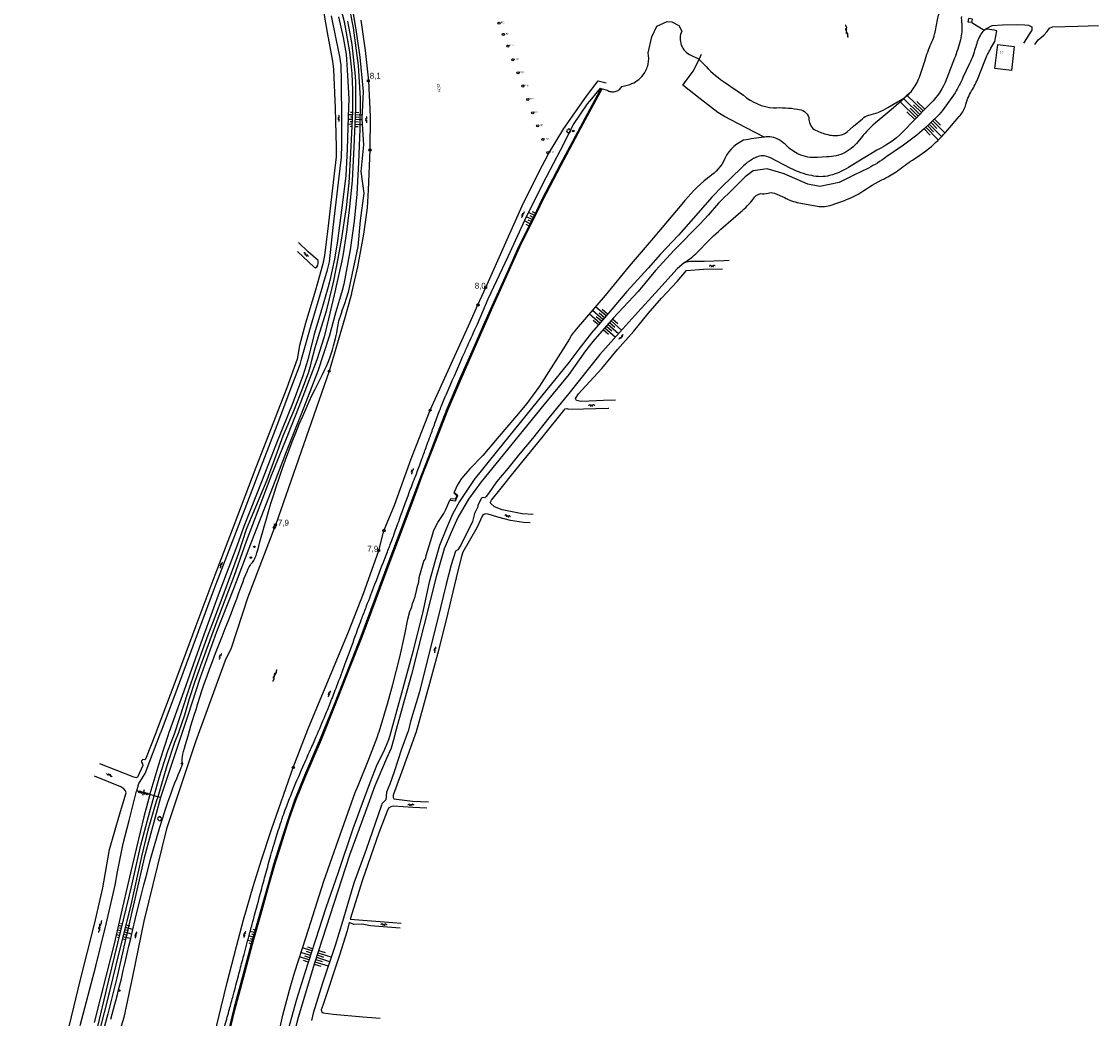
# Model space of a CAD drawing. Header units: millimetres. Extents: x 149344 to 154519, y 463794 to 476271.
# Tile 34 of 70: x 149768 to 150224, y 467879 to 468300. Entities that reach past the tile are written whole.
import ezdxf
from ezdxf.enums import TextEntityAlignment as Align

# ---------------------------------------------------------------- set-up
doc = ezdxf.new("R2010")
doc.units = ezdxf.units.MM
doc.header["$LTSCALE"] = 4
doc.layers.get('0').update_dxf_attribs({"color": 252, "linetype": 'CONTINUOUS'})
for name, color, linetype in [('Gebouw', 252, 'CONTINUOUS'), ('Huisnummer', 252, 'CONTINUOUS'), ('Kilometrering', 252, 'CONTINUOUS'), ('symbool talud', 252, 'CONTINUOUS'), ('symbool water', 252, 'CONTINUOUS'), ('Topografie', 252, 'CONTINUOUS'), ('Waternaam', 252, 'CONTINUOUS')]:
    doc.layers.add(name, color=color, linetype=linetype)
doc.styles.add('ISO', font='ISO')
doc.styles.add('rtw_iso', font='iso-rtw.shx')

# ---------------------------------------------------------------- blocks, each defined once
blk = doc.blocks.new('water4')
at = {"linetype": 'Continuous'}
for centre, start, end in [((-0.01, 0.75), 129.7446, 230.2554), ((-0.32, 1.12), 309.7446, 50.2554), ((-0.32, 0.37), 309.7446, 50.2554), ((0.32, 0.01), 129.7446, 230.2554), ((0, 0.38), 309.7446, 50.2554), ((-0.01, -0.74), 129.7446, 230.2554), ((-0.32, -0.37), 309.7446, 50.2554), ((-0.32, -1.12), 309.7446, 50.2554), ((0, -0.37), 309.7446, 50.2554)]:
    blk.add_arc(centre, 0.244, start, end, dxfattribs=at)
blk = doc.blocks.new('struik')
at = {"linetype": 'Continuous'}
for centre, start, end in [((-0.44, 0), 91.0912, 268.9013), ((0, 0.44), 1.0233, 178.9632), ((0.44, 0), 271.6625, 88.3448), ((0, -0.45), 180.4729, 359.5406)]:
    blk.add_arc(centre, 0.45, start, end, dxfattribs=at)
blk = doc.blocks.new('DRHEK')
at = {"linetype": 'Continuous'}
for p, q in [((1.25, 0), (-1.25, 0)), ((-0.5, 0.7), (0.5, 0.7)), ((-0.5, -0.7), (0.5, -0.7))]:
    blk.add_line(p, q, dxfattribs=at)
blk = doc.blocks.new('talud')
for p, q in [((0, 0.75), (0.5, 0.75)), ((0, 0.5), (1, 0.5)), ((0, 0.25), (0.5, 0.25)), ((0, 0), (1, 0)), ((0, -0.25), (0.5, -0.25)), ((0, -0.5), (1, -0.5)), ((0, -0.75), (0.5, -0.75))]:
    blk.add_line(p, q)
blk = doc.blocks.new('water6')
at = {"linetype": 'Continuous'}
for centre, start, end in [((0.16, 1.47), 129.7446, 230.2554), ((-0.47, 2.22), 309.7446, 50.2554), ((-0.47, 0.72), 309.7446, 50.2554), ((0.49, 0), 129.7446, 230.2554), ((-0.14, 0.75), 309.7446, 50.2554), ((0.16, -1.51), 129.7446, 230.2554), ((-0.47, -0.76), 309.7446, 50.2554), ((-0.47, -2.26), 309.7446, 50.2554), ((-0.14, -0.75), 309.7446, 50.2554)]:
    blk.add_arc(centre, 0.488, start, end, dxfattribs=at)
blk = doc.blocks.new('paal')
for radius in [0.45, 0.2]:
    blk.add_circle((0, 0), radius)
blk = doc.blocks.new('kilometerpaal')
for p, q in [((-0.44, 0.44), (0.44, -0.44)), ((-0.44, -0.44), (-0.44, 0.44)), ((0.44, 0.44), (-0.44, -0.44)), ((0.44, -0.44), (0.44, 0.44))]:
    blk.add_line(p, q)
at = {"style": 'rtw_iso'}
blk.add_attdef('KILOMETERPAAL', (0.59, 0.87), '', height=2.5, dxfattribs=at)
blk = doc.blocks.new('meerpaal')
at = {"color": 0}
blk.add_circle((0, 0), 0.45, dxfattribs=at)
at = {"style": 'ISO'}
blk.add_attdef('MEERPAAL', (0.7, 0), '', height=0.9, dxfattribs=at)
blk = doc.blocks.new('boom')
for radius in [0.315, 0.225, 0.135]:
    blk.add_circle((0, 0), radius)

msp = doc.modelspace()

# ---------------------------------------------------------------- linework, layer by layer
at = {"layer": 'Gebouw'}
for points in [[(150170.46, 468300.06), (150168.92, 468300.26), (150169.1, 468301.7)], [(150180.15, 468280.58), (150181.37, 468290.71), (150188.38, 468289.86), (150187.16, 468279.74), (150180.15, 468280.58)]]:
    msp.add_lwpolyline(points, dxfattribs=at)
at = {"layer": 'Topografie'}
for p, q in [((149818.41, 467974.69), (149817.21, 467975.16)), ((149821.61, 467973.83), (149818.41, 467974.69))]:
    msp.add_line(p, q, dxfattribs=at)
for points in [[(149895.48, 468308.94), (149897.79, 468295.78), (149900.01, 468283.76), (149900.48, 468280.22), (149901.12, 468263.89), (149901.5, 468247.34), (149901.5, 468243.19), (149899.71, 468227.6), (149898.16, 468214.01), (149896.61, 468201.57), (149895.95, 468198.06), (149893.46, 468189.37), (149892.75, 468186.87), (149888.55, 468172.84), (149886.02, 468163.48), (149885.03, 468157.64), (149880.67, 468145.55), (149875.03, 468130.99), (149867.6, 468111.91), (149858.32, 468087.28), (149850.23, 468066.27), (149842.19, 468044.91), (149833.29, 468020.91), (149825.47, 468000), (149825.42, 467999.88), (149820.85, 467988.44), (149820.56, 467988.24), (149820.15, 467988.35), (149819.63, 467988.22), (149819.26, 467987.74), (149819.22, 467987.22), (149819.56, 467986.52), (149819.72, 467985.77), (149817.57, 467980.88), (149817.02, 467980.6), (149815.92, 467980.83), (149801.54, 467986.54)], [(149806.23, 467878.46), (149806.81, 467880.62), (149807.37, 467882.75), (149807.93, 467884.84), (149808.47, 467886.9), (149809.01, 467888.94), (149809.53, 467890.96), (149810.04, 467892.97), (149810.54, 467894.98), (149811.02, 467897), (149811.51, 467899.09), (149812.02, 467901.3), (149812.58, 467903.71), (149813.19, 467906.36), (149813.88, 467909.33), (149814.66, 467912.67), (149815.56, 467916.44), (149816.59, 467920.68), (149817.72, 467925.32), (149818.95, 467930.23), (149820.24, 467935.32), (149821.58, 467940.48), (149822.94, 467945.6), (149824.31, 467950.57), (149825.65, 467955.3), (149826.96, 467959.68), (149828.21, 467963.7), (149829.4, 467967.36), (149830.52, 467970.67), (149831.56, 467973.62), (149832.51, 467976.22), (149833.36, 467978.47), (149834.11, 467980.37), (149834.73, 467981.92), (149835.25, 467983.17), (149835.66, 467984.16), (149835.98, 467984.92), (149836.22, 467985.49), (149836.39, 467985.93), (149836.49, 467986.26), (149836.53, 467986.54), (149836.53, 467986.79), (149836.5, 467987.06), (149836.47, 467987.36), (149836.44, 467987.74), (149836.43, 467988.23), (149836.47, 467988.84), (149836.57, 467989.62), (149836.74, 467990.59), (149837.01, 467991.77), (149837.37, 467993.16), (149837.81, 467994.74), (149838.31, 467996.48), (149838.88, 467998.38), (149839.49, 468000.41), (149840.14, 468002.56), (149840.83, 468004.8), (149841.54, 468007.12), (149842.28, 468009.54), (149843.06, 468012.05), (149843.89, 468014.68), (149844.79, 468017.43), (149845.76, 468020.32), (149846.81, 468023.34), (149847.96, 468026.52), (149849.2, 468029.86), (149850.51, 468033.31), (149851.87, 468036.82), (149853.26, 468040.34), (149854.63, 468043.82), (149855.96, 468047.21), (149857.23, 468050.44), (149858.41, 468053.48), (149859.47, 468056.28), (149860.42, 468058.83), (149861.27, 468061.13), (149862.03, 468063.18), (149862.7, 468064.99), (149863.3, 468066.55), (149863.83, 468067.86), (149864.31, 468068.94), (149864.75, 468069.77), (149865.15, 468070.42), (149865.51, 468070.92), (149865.85, 468071.33), (149866.17, 468071.7), (149866.47, 468072.08), (149866.76, 468072.53), (149867.06, 468073.08), (149867.35, 468073.8), (149867.66, 468074.69), (149868, 468075.78), (149868.37, 468077.08), (149868.8, 468078.61), (149869.28, 468080.39), (149869.84, 468082.42), (149870.47, 468084.73), (149871.2, 468087.33), (149872.03, 468090.19), (149872.94, 468093.29), (149873.93, 468096.59), (149875.01, 468100.06), (149876.17, 468103.67), (149877.41, 468107.39), (149878.72, 468111.2), (149880.1, 468115.06), (149881.53, 468118.93), (149883, 468122.76), (149884.48, 468126.51), (149885.95, 468130.14), (149887.41, 468133.6), (149888.81, 468136.84), (149890.16, 468139.84), (149891.43, 468142.54), (149892.62, 468144.99), (149893.73, 468147.22), (149894.76, 468149.27), (149895.72, 468151.18), (149896.61, 468152.99), (149897.42, 468154.74), (149898.17, 468156.47), (149898.84, 468158.22), (149899.45, 468159.96), (149899.99, 468161.67), (149900.47, 468163.33), (149900.89, 468164.9), (149901.24, 468166.37), (149901.54, 468167.7), (149901.77, 468168.87), (149901.96, 468169.87), (149902.1, 468170.73), (149902.23, 468171.51), (149902.36, 468172.25), (149902.52, 468173.01), (149902.71, 468173.83), (149902.97, 468174.77), (149903.31, 468175.87), (149903.73, 468177.17), (149904.23, 468178.62), (149904.76, 468180.12), (149905.29, 468181.63), (149905.79, 468183.05), (149906.21, 468184.31), (149906.54, 468185.35), (149906.74, 468186.08), (149910.8, 468205.39), (149911.84, 468216.38), (149913.32, 468227.84), (149912.14, 468237.03), (149913.19, 468248.27), (149912.5, 468259.39), (149913.17, 468270.86), (149911.67, 468285.38), (149910.03, 468297.06), (149907.43, 468312.27)], [(149824.59, 467972.99), (149826.73, 467980.62), (149830.35, 467992.01), (149833.4, 467999.97), (149833.41, 468000), (149838.83, 468016.58), (149842.29, 468026.95), (149845.1, 468034.83), (149847.43, 468041.1), (149849.32, 468046.14), (149854.57, 468060), (149860.38, 468075.71), (149863.65, 468085.73), (149865.73, 468090.82), (149872.35, 468106.65), (149875.64, 468115.57), (149879.16, 468125.23), (149883.67, 468135.8), (149887.68, 468146.3), (149890.02, 468152.38), (149890.85, 468155.29), (149891.12, 468156.72), (149892.61, 468162.6), (149894.67, 468169.09), (149897.55, 468178.53), (149899.83, 468187.79), (149900.58, 468190.84), (149902.46, 468200.21), (149903.82, 468208.06), (149905.92, 468221.86), (149906.98, 468232.26), (149907.6, 468242.2), (149908.32, 468256.15), (149908.53, 468262.55), (149908.54, 468271.58), (149908.31, 468278.53), (149908.01, 468281.38), (149907.29, 468287.72), (149905.92, 468295.65), (149905.01, 468300.36), (149903.1, 468307.8)], [(149817.21, 467975.16), (149818.14, 467978.24), (149818.67, 467979.1), (149820.72, 467982.41), (149827.45, 467999.94), (149827.47, 468000), (149834.49, 468018.45), (149843.42, 468042.98), (149850.1, 468060.79), (149859.39, 468084.9), (149867.89, 468107.02), (149876.56, 468129.74), (149884.05, 468149.61), (149886.29, 468155.46), (149886.9, 468157.72), (149890.94, 468172), (149895.84, 468188.68), (149895.87, 468188.77), (149897.87, 468195.47), (149898.73, 468198.81), (149900.29, 468213.42), (149902.29, 468230.04), (149903.8, 468243.13), (149903.96, 468248.36), (149904, 468258.29), (149903.87, 468275.25), (149903.67, 468281.97), (149903.08, 468285.74), (149901.59, 468293.17), (149899.52, 468302.91)], [(149902.55, 468302.44), (149904.53, 468293.75), (149905.79, 468286.74), (149906.33, 468277.6), (149906.86, 468267.85), (149906.69, 468260.22), (149906.22, 468246.43), (149905.57, 468235.36), (149904.18, 468223.95), (149902.07, 468207.78), (149900.86, 468200.03), (149898.9, 468190.91), (149898.12, 468188.21), (149895.07, 468177.61), (149892.24, 468168.28), (149889.61, 468157.45), (149887.48, 468150.68), (149883.24, 468139.17), (149876.29, 468122.18), (149870.25, 468106.56), (149862.51, 468086.83), (149859.46, 468078.55), (149851.68, 468057.79), (149844.37, 468037.6), (149837.14, 468017.3), (149830.85, 468000.08), (149830.83, 468000), (149830.45, 467998.75), (149826.94, 467987.96), (149822.78, 467973.83), (149822.7, 467973.52)], [(149906.31, 468300.68), (149907.66, 468293.93), (149908.24, 468290.71), (149909.53, 468277.43), (149909.78, 468274.73), (149909.76, 468263.78), (149909.01, 468247.3), (149908.34, 468233.16), (149907.06, 468220.85), (149905.98, 468211.6), (149904.45, 468202.27), (149903.9, 468199.26), (149901.26, 468187.44), (149901.24, 468187.35), (149898.37, 468174.77), (149896.51, 468167.13), (149893.38, 468157.41), (149890.19, 468148.95), (149886.32, 468138.88), (149880.34, 468124.03), (149873.95, 468108.03), (149868.84, 468094.68), (149863.42, 468080.52), (149858.21, 468065.79), (149851, 468046.85), (149845.84, 468032.57), (149841.74, 468021.29), (149839.35, 468013.97), (149837.37, 468007.15), (149835, 468000.15), (149834.94, 468000), (149833.17, 467995.51), (149829.9, 467985.68), (149826.05, 467972.57)], [(150170.46, 468300.06), (150175.6, 468296.89)], [(150175.6, 468296.89), (150176.03, 468297.15)], [(150176.03, 468297.15), (150176.38, 468297.37), (150179.08, 468298.81), (150183.44, 468299.13), (150189.74, 468299.16), (150192.81, 468299.13), (150194.44, 468299), (150195.76, 468298.27), (150195.8, 468296.8), (150194.73, 468295.13), (150193.82, 468293.69), (150192.2, 468291.34)], [(150013.55, 468272.19), (150011.91, 468269.15), (150004.73, 468255.85), (149996.28, 468239.98), (149988.51, 468225.16), (149986.21, 468220.39), (149978.83, 468205.41), (149974.4, 468195.6), (149967.38, 468180.08), (149963.79, 468171.93), (149960.6, 468164.69), (149953.76, 468149.2), (149948.26, 468136.26), (149944.61, 468126.78), (149940.55, 468116.35), (149937.47, 468108.48), (149934.01, 468099.19), (149928.96, 468085.62), (149923.86, 468072.24), (149917.96, 468056.37), (149912.02, 468040.42), (149906.92, 468027.35), (149900.72, 468011.57), (149894.8, 467997.06), (149888.21, 467981.63), (149883.96, 467971.18), (149881.24, 467963.25), (149877.73, 467952.42), (149875.08, 467943.87), (149872.78, 467935.66), (149869.71, 467924.81), (149865.64, 467910.42), (149861.97, 467896.57), (149858.3, 467883.01), (149856.46, 467875.36)], [(150013.55, 468272.19), (150014.05, 468272.06)], [(150144.7, 468270.81), (150142.69, 468268.9)], [(149885.15, 468203.25), (149892.3, 468196.52), (149892.85, 468196.3), (149893.35, 468196.66), (149893.76, 468197.4), (149893.99, 468198.3), (149893.92, 468199.37), (149889.75, 468203.12), (149885.62, 468207)], [(150067.84, 468199.42), (150065.53, 468199.32), (150057.13, 468199), (150051.47, 468198.97), (150048.89, 468198.56)], [(150048.89, 468198.56), (150045.77, 468195.84), (150038, 468187.29), (150029.13, 468177.6), (150019.05, 468166.24), (150013.07, 468159.7), (150000, 468143.16), (149991.47, 468132.85), (149984.65, 468124.15), (149978.65, 468117.11), (149974.13, 468111.47), (149969.35, 468105.83), (149965.97, 468100.92), (149964.96, 468099.57), (149964.42, 468099.06), (149963.55, 468099.1), (149963.08, 468098.84), (149961.46, 468095.91), (149961.44, 468095.26), (149960.09, 468092.38), (149959.23, 468088.99), (149958.29, 468086.84), (149956.36, 468083.38), (149954.21, 468079.01), (149953.02, 468077.02), (149951.98, 468076.5), (149950.18, 468070.68), (149948.01, 468062.54), (149944.38, 468047.41), (149940.16, 468030.63), (149936.73, 468016.93), (149932.96, 468004.41), (149931.96, 468000.2), (149931.89, 468000), (149929.2, 467992.72), (149926.09, 467983.16), (149924.22, 467977.96), (149922.8, 467974.48), (149922.5, 467971.27), (149920.92, 467969.65), (149920.78, 467968.99), (149914.22, 467950.32), (149909.03, 467936.1), (149904.26, 467919.86), (149901.16, 467909.71), (149895.83, 467893.71), (149891.77, 467881.01), (149891.1, 467877.89)], [(150019.75, 468140.38), (150014.68, 468140.19), (150008.54, 468139.96), (150005.15, 468139.84), (150003.18, 468140.25), (150002.84, 468141.05), (150004.06, 468143.04), (150005.45, 468144.57), (150013.85, 468153.76), (150017.82, 468158.52), (150020.51, 468161.76), (150027.5, 468169.47), (150033.53, 468176.96), (150039.1, 468183.45), (150045.8, 468190.49), (150049.66, 468195.16), (150056.92, 468195.77), (150065, 468195.92)], [(149984.88, 468091.99), (149980.18, 468092.27), (149971.72, 468093.97), (149968.5, 468095.16), (149966.99, 468096.58), (149966.86, 468097.18), (149967.29, 468098.07), (149971.29, 468103.16), (149972.42, 468104.54), (149975.75, 468108.65), (149988.74, 468124.55), (149998.4, 468136.68), (149999.1, 468136.82), (150000, 468136.57), (150006.22, 468136.64), (150016.57, 468136.89), (150016.9, 468136.89)], [(149949.69, 468098.09), (149952.09, 468097.81), (149952.28, 468098.44), (149952.98, 468100.03), (149951.48, 468101.48)], [(149951.48, 468101.48), (149951.31, 468101.12), (149952.58, 468099.9), (149951.93, 468098.43), (149949.98, 468098.65), (149949.69, 468098.09)], [(149876.99, 467871.27), (149878.93, 467880.14), (149881.77, 467890.77), (149883.89, 467898.06), (149888.8, 467913.37), (149896.29, 467936.89), (149903.36, 467956.94), (149909.62, 467974.45), (149910.97, 467977.58), (149915.41, 467988.51), (149918.87, 467997.72), (149919.66, 467999.86), (149919.7, 468000), (149923.24, 468011.86), (149925.5, 468020.03), (149928.44, 468031.66), (149930.59, 468041.18), (149931.92, 468047.71), (149932.76, 468050.93), (149933.58, 468052.92), (149933.88, 468054.3), (149934.31, 468055.31), (149934.92, 468057.27), (149935.53, 468059.71), (149935.78, 468061.14), (149936.51, 468063.48), (149936.65, 468065.26), (149937.48, 468068.22), (149938.65, 468072.17), (149939.29, 468073.21), (149939.48, 468073.69), (149939.61, 468074.64), (149941.99, 468082.32), (149942.79, 468085.38), (149944.51, 468088.59), (149947.04, 468092.41), (149947.93, 468094.11), (149949.69, 468098.09)], [(149983.55, 468088.44), (149980.82, 468088.63), (149975.28, 468089.43), (149969.93, 468090.81), (149965.83, 468092.18), (149964.82, 468092.22), (149963.98, 468092.03), (149963.39, 468091.51), (149961.01, 468086.29), (149955.19, 468075.98), (149954.55, 468074.22), (149953.01, 468068.14), (149948.8, 468050.35), (149944.79, 468034.49), (149941.07, 468020.46), (149937.22, 468006.64), (149935.41, 468000.08), (149935.39, 468000), (149929.29, 467983.34), (149925.6, 467973.27), (149925.69, 467972.22), (149925.92, 467971.65), (149933.81, 467970.74), (149940.53, 467970.43)], [(149768.46, 467865.09), (149782.21, 467861.77), (149783.91, 467861.67), (149784.48, 467862.08), (149784.87, 467862.63), (149788.55, 467875.4), (149793.4, 467895.27), (149799.32, 467918.64), (149802.86, 467934.13), (149805.73, 467950.32), (149809.96, 467964.9), (149812.72, 467974.25), (149812.38, 467975.15), (149811.69, 467975.89), (149810.53, 467976.72), (149799.34, 467981.29)], [(149793.27, 467875.88), (149799.84, 467900.98), (149804.24, 467918.64), (149808.04, 467935.21), (149809.1, 467940.89), (149811.5, 467952.81), (149813.92, 467962.51), (149817.14, 467974.92), (149817.21, 467975.16)], [(149822.7, 467973.52), (149820.18, 467964.1), (149817.1, 467951.12), (149813.58, 467936.12), (149810.9, 467924.65), (149807.74, 467910.91), (149804.3, 467897.07), (149799.18, 467877.12)], [(149800.8, 467875.41), (149805.36, 467894.98), (149810.44, 467915.83), (149815, 467934.49), (149818.96, 467952.12), (149822.13, 467964.18), (149824.59, 467972.99)], [(149826.05, 467972.57), (149825.45, 467970.54), (149821.86, 467958.42), (149819.23, 467947.27), (149814.53, 467926.18), (149809.49, 467906.05), (149804.69, 467886.21), (149800.98, 467871.99)], [(149939.93, 467967.72), (149934.03, 467968.09), (149925.82, 467968.59), (149924.64, 467968.33), (149923.68, 467967.81), (149923.07, 467966.43), (149919.66, 467957.34), (149912.64, 467937.44), (149907.52, 467920.84), (149925.47, 467919.34), (149929.07, 467919.06)], [(149928.62, 467917.07), (149916.11, 467918.04), (149913.23, 467918.55), (149912.43, 467918.64), (149909, 467918.61), (149907.06, 467919.43), (149906.17, 467915.81), (149902.92, 467905.65), (149895.99, 467884.68), (149895.15, 467882.41), (149895.39, 467881.74), (149896, 467881.17), (149900.26, 467880.66), (149912.85, 467879.5), (149920.1, 467878.89)]]:
    msp.add_lwpolyline(points, dxfattribs=at)
at = {"layer": 'Topografie', "flags": 128}
for points in [[(149905.94, 468312.4), (149908.67, 468297.82), (149910.86, 468281.89), (149911.73, 468267.86), (149911.55, 468254.92), (149911.01, 468240.89), (149910.29, 468227.41), (149909.1, 468215.98), (149907.43, 468203.96), (149904.78, 468189.45), (149904.02, 468186.75), (149901.46, 468177.71), (149898.59, 468167.31), (149893.74, 468152.57), (149886.68, 468134.45), (149880.63, 468119.16), (149874.86, 468104.09), (149865.74, 468080.49), (149858.05, 468060.49), (149850.92, 468042.36), (149843.92, 468022.59), (149838.75, 468007.02), (149832.71, 467988.76), (149827.21, 467972.24)], [(149911.92, 468301.1), (149913.87, 468288.24), (149915.17, 468275.42), (149915.94, 468260.38), (149915.83, 468246.13), (149915.01, 468229.23), (149914.67, 468221.62), (149913.07, 468210.52), (149910.58, 468196.75), (149908.09, 468185.74), (149908, 468185.36), (149905.21, 468175.2), (149898.55, 468152.62), (149875.84, 468087.53), (149875.39, 468086.47), (149864.22, 468057.05), (149857.07, 468035.46), (149854.65, 468030.27), (149842.07, 467995.78), (149837.38, 467981.81), (149829.73, 467959.08), (149820.22, 467919.9), (149815.4, 467896.62), (149811.77, 467879.21), (149809.63, 467872.27)], [(150170.46, 468300.06), (150170.64, 468301.54), (150169.1, 468301.7)], [(150197.07, 468290.81), (150198.54, 468292.73), (150199.16, 468293.37), (150200.89, 468294.72), (150202.3, 468296.25), (150203.21, 468297.72), (150204.49, 468298.27), (150215.32, 468298.49), (150223.98, 468298.83)], [(150055.02, 468284.48), (150056.11, 468286.64)], [(150082.58, 468251.56), (150071.43, 468257.31), (150065.78, 468260.3), (150062.97, 468261.97), (150055.48, 468267.72), (150048.17, 468273.55), (150052.55, 468279.55), (150055.02, 468284.48)], [(149850.17, 467872.41), (149852.9, 467883.61), (149855.42, 467894.09), (149859.45, 467909.2), (149862.28, 467920.55), (149866.42, 467934.6), (149870.01, 467945.97), (149874.19, 467958.81), (149883.4, 467984.98), (149889.57, 468001.04), (149906.72, 468042.33), (149913.15, 468058.5), (149919.54, 468076.79), (149921.76, 468085.12), (149926.15, 468095.99), (149933.3, 468115.54), (149941.28, 468136.12), (149950.26, 468156), (149958.19, 468173.31), (149961.52, 468180.6), (149964.88, 468187.97), (149973.87, 468208.28), (149980.24, 468222.47), (149987.26, 468236.77), (149991.38, 468244.52), (149997.87, 468255.26), (150007.41, 468268.87), (150012.34, 468275.46), (150015.81, 468274.5)], [(149856.95, 467875.25), (149858.78, 467882.88), (149862.45, 467896.44), (149866.12, 467910.29), (149870.19, 467924.67), (149873.26, 467935.53), (149875.56, 467943.73), (149878.21, 467952.27), (149881.71, 467963.09), (149884.43, 467971.01), (149888.68, 467981.43), (149895.27, 467996.87), (149901.18, 468011.39), (149907.38, 468027.17), (149912.49, 468040.24), (149918.43, 468056.19), (149924.33, 468072.06), (149929.42, 468085.45), (149934.48, 468099.02), (149937.94, 468108.3), (149941.01, 468116.17), (149945.08, 468126.6), (149948.72, 468136.08), (149954.22, 468149), (149961.06, 468164.49), (149964.28, 468171.8), (149967.83, 468179.88), (149974.86, 468195.4), (149979.28, 468205.2), (149986.66, 468220.17), (149988.96, 468224.93), (149996.72, 468239.74), (150005.17, 468255.61), (150012.35, 468268.92), (150014.05, 468272.06)], [(150082.74, 468251.48), (150082.58, 468251.56)], [(149827.21, 467972.24), (149820.36, 467946.81), (149816.58, 467929.97), (149812.45, 467912.26), (149808.84, 467895.94), (149804.96, 467880.8), (149801.27, 467867.23)], [(149822.7, 467973.52), (149821.61, 467973.83)], [(149824.59, 467972.99), (149822.7, 467973.52)], [(149826.05, 467972.57), (149824.59, 467972.99)], [(149827.21, 467972.24), (149826.05, 467972.57)]]:
    msp.add_lwpolyline(points, dxfattribs=at)
at = {"layer": 'Topografie'}
for points in [[(150144.7, 468270.81, 0.069599), (150147.9, 468276.12, 0.03079), (150150.24, 468282.81, -0.036565), (150152.86, 468290.36, 0.064424), (150155.05, 468296.76), (150155.87, 468301.15, -0.038072), (150157.43, 468306.61), (150158.28, 468307.7), (150159.8, 468309.02)], [(150166, 468302.65, 0.048128), (150166.12, 468299.45, -0.084908), (150165.56, 468292.76, -0.031407), (150163.1, 468284.92), (150159.1, 468274.75, -0.098765), (150151.88, 468264.76), (150140.97, 468253.53, -0.075551), (150130.25, 468246.01), (150119.34, 468239.48, -0.077008), (150110.28, 468235.29, -0.111842), (150102.68, 468235.29, -0.06198), (150093.84, 468238.36), (150084.94, 468242.91, 0.199594), (150080.06, 468243.36, 0.121571), (150073.12, 468238.75), (150068.6, 468234.36), (150064.84, 468230.65), (150060.49, 468226.17), (150053.66, 468218.49), (150046.36, 468210.11), (150038.73, 468202.04), (150033.45, 468196.19), (150024.44, 468186.33), (150016.7, 468177.15), (150013.29, 468173.12), (150009.56, 468168.8), (150004.18, 468161.91), (150000, 468156.33), (149986.57, 468139.72), (149969.79, 468119.02), (149959.93, 468106.83), (149953.67, 468097.41), (149950.77, 468092.13), (149948.18, 468086.18), (149945.29, 468078.82), (149943.52, 468072.91), (149940.94, 468063.29), (149938.08, 468050.25), (149933.69, 468032.89), (149930.06, 468019.49), (149926.72, 468007.64), (149924.67, 468000), (149924.66, 467999.95), (149923.71, 467996.62), (149921.56, 467991.55), (149918.75, 467986.06), (149915.81, 467978.53), (149912.55, 467969.67), (149908.63, 467959.07), (149902.36, 467940.58), (149897.22, 467925.54), (149888.23, 467898.1), (149884.76, 467886.88), (149881.27, 467874.16)], [(150014.05, 468272.06), (150016.1, 468271.52, 0.105212), (150017.73, 468270.83, 0.105212), (150019.49, 468270.86, 0.108357), (150021.14, 468271.64, 0.108357), (150022.31, 468273.03), (150025.77, 468273.92, 0.076809), (150028.9, 468275.49, 0.076809), (150031.41, 468277.93, 0.108054), (150033.46, 468282.39, 0.108054), (150033.46, 468287.29), (150035.11, 468294.02), (150037.24, 468298.46), (150041.51, 468300.43), (150043.5, 468300.3), (150046.48, 468298.82), (150047.71, 468296.42, 0.098018), (150047.04, 468293.5, 0.098018), (150047.53, 468290.54, 0.099294), (150049.14, 468287.97, 0.099294), (150051.61, 468286.21), (150054.84, 468284.65), (150055.02, 468284.48)], [(150175.6, 468296.89, 0.053089), (150173.9, 468294.52, 0.047752), (150171.84, 468289.12, -0.045176), (150169.48, 468282.75), (150166.64, 468276.8, -0.041977), (150163.32, 468270.36), (150158.7, 468263.77, -0.035526), (150155.92, 468260.41), (150150.3, 468255.16, -0.033864), (150141.5, 468248.25), (150134.09, 468243.13, -0.046204), (150126.65, 468238.49), (150120.78, 468235.64), (150114.27, 468232.35), (150106.08, 468230.75), (150101.04, 468231.68), (150091, 468236), (150083.82, 468238.17), (150077.87, 468237.31), (150074.56, 468234.75), (150069.88, 468230.2), (150063.32, 468223.64), (150058.83, 468218.65), (150055.56, 468214.97), (150044.49, 468203.71), (150036.57, 468195.16), (150029.29, 468186.33), (150018.88, 468175.13), (150010.04, 468165.08), (150007.01, 468161.2), (150000, 468151.24), (149989.32, 468138.34), (149972.22, 468117.27), (149962.85, 468105.81), (149957.53, 468098.41), (149953.07, 468090.77), (149950.16, 468084.42), (149947.26, 468077.43), (149943.9, 468065.62), (149938.65, 468044.83), (149933.45, 468024.25), (149930.46, 468013.74), (149926.67, 468000), (149926.66, 467999.96), (149925.86, 467996.7), (149924.81, 467993.18), (149922.8, 467988.84), (149917.83, 467977.26), (149913.78, 467965.93), (149907.23, 467947.84), (149900.54, 467927.42), (149892.32, 467902.24), (149885.52, 467879.26), (149881.56, 467863.96)], [(150048.89, 468198.56, 0.056868), (150054.24, 468202.81), (150059.23, 468207.8, -0.024171), (150067.36, 468215.39), (150072.68, 468219.96, 0.041645), (150077.98, 468225.37, -0.220236), (150080.97, 468227.71, 0.081726), (150084.2, 468227.84, -0.16279), (150086.94, 468227.93), (150091.21, 468226.01, 0.075686), (150097.29, 468223.77), (150104.28, 468222.59, 0.128131), (150110.43, 468222.65), (150116.49, 468224.83, 0.057538), (150123.48, 468228.16, -0.032192), (150133.29, 468234.01, 0.051512), (150139.15, 468237.47, -0.023497), (150145.29, 468241.88, 0.041357), (150153.32, 468247.68, 0.030523), (150160.17, 468254.59), (150164.99, 468260.25, 0.109316), (150167.72, 468264.73, -0.070249), (150170.24, 468271.13, 0.049928), (150173.1, 468276.73), (150175.9, 468283.93, -0.026524), (150178.46, 468289.21), (150180.14, 468292.03), (150180.96, 468296.48, 0.064742), (150176.88, 468297.24, 0.143341), (150176.03, 468297.15)], [(150176.03, 468297.15, 0.083141), (150175.6, 468296.89)], [(150055.02, 468284.48), (150057.1, 468282.49, 0.068347), (150065.31, 468275.16), (150073.77, 468269.37, 0.162922), (150086.57, 468263.96, -0.064077), (150096.62, 468263.39, -0.323193), (150101.45, 468259.84, 0.221469), (150103.74, 468254.75, 0.038299), (150108.81, 468252.83, 0.113035), (150114.49, 468252.41, 0.138614), (150117.68, 468253.85), (150120.33, 468256.16), (150124.11, 468259.39, -0.125611), (150126.8, 468260.92, 0.051984), (150130.8, 468262.04, 0.033012), (150134.92, 468264.16), (150139.04, 468266.56, 0.057944), (150142.69, 468268.9)], [(149853.22, 467871.48, -0.00201), (149855.24, 467878.55, 0.004161), (149856.21, 467881.98, 0.000439), (149857.78, 467887.78, 0.001095), (149858.41, 467890.1, 0.000831), (149860.42, 467897.73, -0.000912), (149862.26, 467904.67, -0.000178), (149864.72, 467913.88, -0.000302), (149866.18, 467919.33, -0.000251), (149866.65, 467921.08, -0.000037), (149869.82, 467932.84, -0.000554), (149871.79, 467940.11, -0.000522), (149873.9, 467947.82, -0.006856), (149875.26, 467952.53, -0.004132), (149877.69, 467960.29, -0.005126), (149879.05, 467964.37, -0.005701), (149880.35, 467968, -0.008935), (149882.8, 467974.25, -0.004986), (149887.49, 467985.31, -0.003037), (149890.67, 467992.51, 0.003883), (149893.15, 467998.14, 0.003043), (149896.9, 468006.97, 0.004603), (149899.29, 468012.85, 0.003156), (149901.81, 468019.33, 0.002144), (149905.41, 468028.9, 0.003068), (149909.76, 468040.84, -0.004903), (149912.51, 468048.29, -0.000535), (149914.42, 468053.32, -0.000292), (149917.95, 468062.54, -0.001726), (149922.72, 468074.84, 0.00415), (149924.68, 468079.96, 0.003246), (149926.07, 468083.78, -0.001754), (149928.63, 468090.85, -0.000311), (149930.89, 468097.03, -0.000505), (149932.29, 468100.83, -0.004983), (149934.8, 468107.42, 0.005953), (149936.89, 468112.94, 0.000289), (149938.15, 468116.4, -0.000193), (149940.05, 468121.6, -0.000132), (149941.38, 468125.25, -0.000091), (149943.32, 468130.55, -0.00556), (149945.61, 468136.62, -0.006074), (149947.84, 468142.11, -0.003752), (149948.03, 468142.57, -0.000107), (149955.05, 468158.61, -0.0023), (149957.05, 468163.14, -0.001104), (149961.3, 468172.54), (149965.9, 468183.19), (149974.23, 468201.11), (149982.26, 468218.31), (149990.56, 468234.8), (149996.37, 468246.01), (150001.96, 468256.93), (150007.9, 468265.65), (150009.75, 468267.77), (150013.35, 468272.24), (150013.55, 468272.19)], [(150142.69, 468268.9), (150140.49, 468266.81), (150136.25, 468263.07), (150129.5, 468257.47, 0.0567), (150122.97, 468250.49, -0.096275), (150116.86, 468245.05, -0.113526), (150109.02, 468243.29), (150105.15, 468243, -0.127406), (150097.16, 468244.32, -0.080053), (150092.19, 468247.87, 0.039661), (150088.86, 468250.49, 0.164434), (150082.58, 468251.56)], [(150142.69, 468268.9, 0.036908), (150144.7, 468270.81)], [(150082.58, 468251.56, 0.001809), (150082.51, 468251.55, 0.022787), (150073.82, 468250.24, 0.207777), (150065.28, 468241.05, -0.104342), (150058.57, 468234.17, 0.05631), (150047.82, 468223.29), (150035.58, 468208.89), (150025.5, 468197.05), (150015.29, 468184.57), (150003.05, 468170.33, 0.064267), (150000, 468165.88), (149998.39, 468163.34), (149987.57, 468146.32), (149982.15, 468138.93), (149977.82, 468133.73), (149969.62, 468124.07), (149963.52, 468116.93), (149958.15, 468111.35), (149954.52, 468107.16), (149952.87, 468104.55), (149951.48, 468101.48)], [(149844.7, 467828.68, 0.00001), (149846.21, 467837.68, 0.000011), (149847.58, 467845.81, 0.003297)]]:
    msp.add_lwpolyline(points, format="xyb", dxfattribs=at)

# ---------------------------------------------------------------- block references
at = {"layer": 'Kilometrering', "linetype": 'Continuous'}
msp.add_blockref('kilometerpaal', (149915.17, 468275.42), dxfattribs=at).add_auto_attribs({'KILOMETERPAAL': '8,1'})
ref = msp.add_blockref('kilometerpaal', (149964.88, 468187.97), dxfattribs=at)
ref.add_attrib('KILOMETERPAAL', '8,0', (149960.18, 468187.48), dxfattribs={"layer": '0', "height": 2.5, "style": 'rtw_iso'})
ref = msp.add_blockref('kilometerpaal', (149875.84, 468087.53), dxfattribs=at)
ref.add_attrib('KILOMETERPAAL', '7,9', (149876.91, 468087.25), dxfattribs={"layer": '0', "height": 2.5, "style": 'rtw_iso'})
ref = msp.add_blockref('kilometerpaal', (149919.54, 468076.79), dxfattribs=at)
ref.add_attrib('KILOMETERPAAL', '7,9', (149914.7, 468076.25), dxfattribs={"layer": '0', "height": 2.5, "style": 'rtw_iso'})
at = {"layer": 'symbool talud', "yscale": 4}
for p, xscale, zscale, rotation in [((150148.44, 468261.22), 9.403395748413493, 9.403395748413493, 135.8280656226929), ((149908.4, 468259), 1.73962111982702, 1.73962111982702, 177.9405338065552), ((149909.54, 468259.13), 2.997178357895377, 2.997178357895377, 357.3897070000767), ((150152.43, 468257.14), 7.244618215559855, 7.244618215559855, 314.4058170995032), ((149984.42, 468216.76), 2.677838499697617, 2.677838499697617, 153.7818475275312), ((150014.4, 468174.45), 5.870831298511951, 5.870831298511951, 139.5991072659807), ((150016.5, 468172.43), 5.966974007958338, 5.966974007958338, 318.6650771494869), ((149810.44, 467915.83), 1.531106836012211, 1.531106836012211, 166.2721594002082), ((149811.84, 467915.45), 3.208446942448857, 3.208446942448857, 345.9309337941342), ((149866.46, 467913.24), 1.866068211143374, 1.866068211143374, 164.4083566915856), ((149890.65, 467905.47), 4.225879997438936, 4.225879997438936, 161.873785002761), ((149893.18, 467904.71), 5.796030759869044, 5.796030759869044, 342.3465702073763)]:
    msp.add_blockref('talud', p, dxfattribs=dict(at, xscale=xscale, zscale=zscale, rotation=rotation))
at = {"layer": 'symbool water', "linetype": 'Continuous'}
for p, rotation in [((150117.44, 468296.46), 190.0800075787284), ((149875.49, 468023.77), 160.5012732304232)]:
    msp.add_blockref('water6', p, dxfattribs=dict(at, rotation=rotation))
at = {"layer": 'symbool water'}
for name, p, rotation in [('water4', (149902.59, 468259.54), 179.5439235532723), ('water4', (149914.26, 468259), 178.8984598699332), ('water4', (149980.42, 468218.81), 154.0949720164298), ('water4', (149888.79, 468201.88), 229.1057486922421), ('water4', (150060.59, 468197.1), 271.9517637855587), ('water4', (150022.12, 468167.07), 316.576327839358), ('water4', (150009.6, 468138.13), 271.0830650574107), ('water4', (149933.68, 468110.31), 159.7346412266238), ('water4', (149974.04, 468091.36), 255.2789013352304), ('water4', (149852.8, 468070.58), 159.3551635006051), ('water4', (149943.28, 468034.77), 166.0438208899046), ('water4', (149852.42, 468031.91), 160.3926659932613), ('water4', (149898.54, 468016.15), 160.0961237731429), ('water4', (149805.64, 467981.8), 62.94619479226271), ('water4', (149933.15, 467969.19), 271.7530254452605), ('water6', (149801.6, 467917.69), 166.0311873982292), ('water4', (149921.69, 467918.56), 266.1394323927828), ('water4', (149816.78, 467914.17), 166.6067170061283), ('water4', (149862.74, 467914.35), 164.6864767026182)]:
    msp.add_blockref(name, p, dxfattribs=dict(at, rotation=rotation))
at = {"layer": 'Topografie', "linetype": 'Continuous'}
for p in [(149970.44, 468299.77), (149972.26, 468295.04), (149974.13, 468290.1), (149976.3, 468284.32), (149978.43, 468278.81), (149980.48, 468273.19), (149982.58, 468267.51), (149984.68, 468261.9), (149986.78, 468256.39), (149988.98, 468250.63), (149991.05, 468245.03)]:
    msp.add_blockref('meerpaal', p, dxfattribs=at).add_auto_attribs({'MEERPAAL': 'mp'})
at = {"layer": 'Topografie'}
for p in [(149999.92, 468254.21), (149826.88, 467963.29)]:
    msp.add_blockref('struik', p, dxfattribs=at)
at = {"layer": 'Topografie', "linetype": 'Continuous'}
for name, p in [('boom', (150001.84, 468254.21)), ('paal', (149915.83, 468246.13)), ('paal', (149961.52, 468180.6)), ('paal', (149898.55, 468152.62)), ('paal', (149941.28, 468136.12)), ('paal', (149875.39, 468086.47)), ('paal', (149921.76, 468085.12)), ('boom', (149866.95, 468078.33)), ('boom', (149865.44, 468073.77)), ('boom', (149836.28, 467986.64)), ('paal', (149883.4, 467984.98)), ('paal', (149818.41, 467974.69)), ('paal', (149821.61, 467973.83)), ('boom', (149809.84, 467890.62))]:
    msp.add_blockref(name, p, dxfattribs=at)
at = {"layer": 'Topografie', "rotation": 75.02188972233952}
msp.add_blockref('DRHEK', (149820.01, 467974.26), dxfattribs=at)

# ---------------------------------------------------------------- texts
at = {"layer": 'Huisnummer', "style": 'ISO'}
msp.add_text('53', height=0.9, rotation=353.1095, dxfattribs=at).set_placement((150182.3, 468287.09))
at = {"layer": 'Waternaam', "style": 'ISO', "oblique": 13.5}
msp.add_text('EEM', height=1.25, rotation=274.5319, dxfattribs=at).set_placement((149944.91, 468272.57), align=Align.MIDDLE)

doc.saveas('drawing.dxf')
